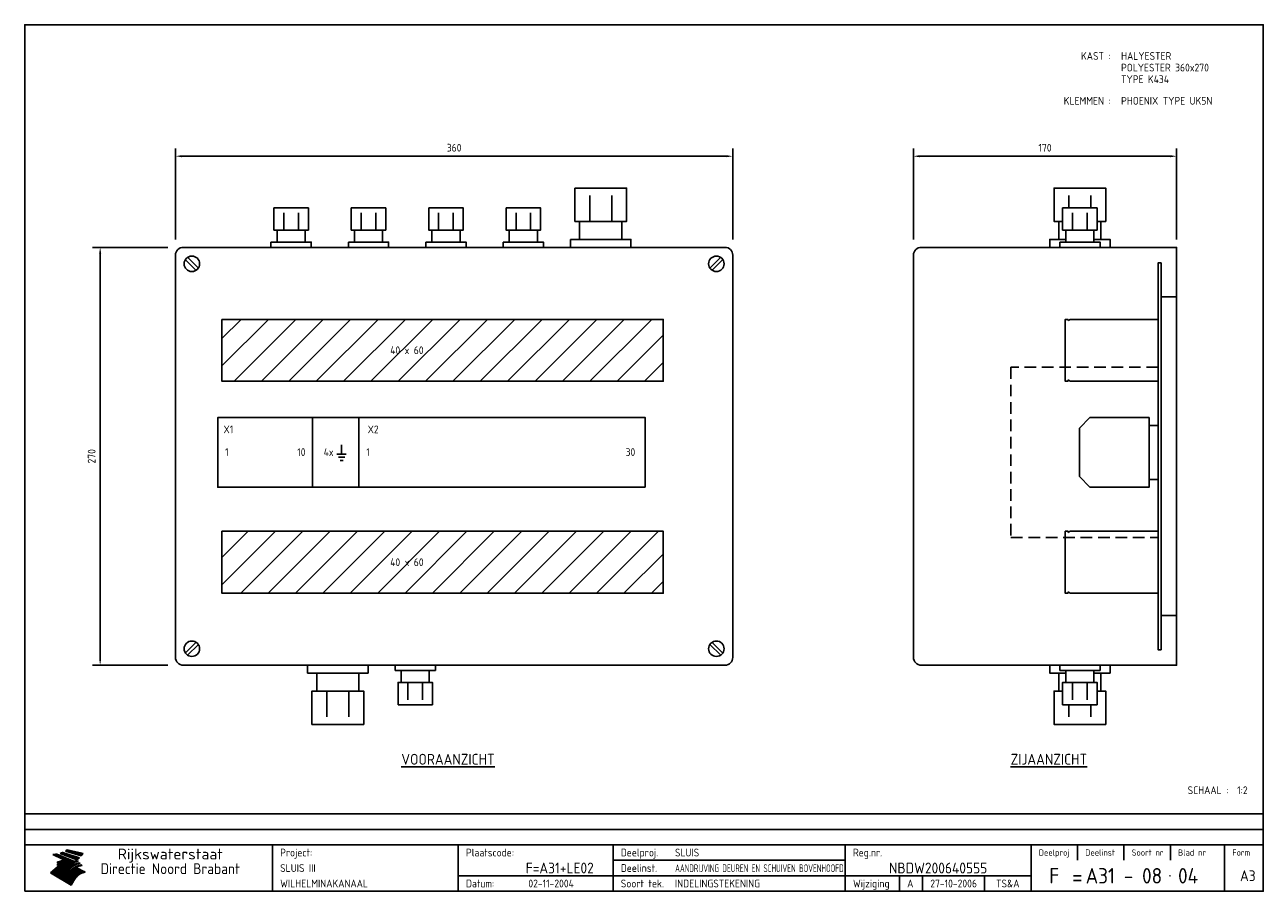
# Model space of a CAD drawing. Extents: x 20 to 820, y 20 to 580.
import ezdxf
from ezdxf.enums import TextEntityAlignment as Align

# ---------------------------------------------------------------- set-up
doc = ezdxf.new("R2010")
doc.units = 0
doc.header["$LTSCALE"] = 30
doc.header["$MEASUREMENT"] = 0
doc.linetypes.add('HIDDEN', pattern=[0.375, 0.25, -0.125])
doc.layers.get('0').update_dxf_attribs({"linetype": 'CONTINUOUS'})
doc.layers.get('Defpoints').update_dxf_attribs({"linetype": 'CONTINUOUS'})
for name, color, linetype in [('0-25', 7, 'CONTINUOUS'), ('0-35', 2, 'CONTINUOUS'), ('0-50', 3, 'CONTINUOUS'), ('B-25', 7, 'CONTINUOUS'), ('B-35', 2, 'CONTINUOUS'), ('H-dim', 7, 'CONTINUOUS'), ('S-25', 7, 'CONTINUOUS')]:
    doc.layers.add(name, color=color, linetype=linetype)
doc.styles.add('ISO', font='iso.shx')
doc.styles.get("Standard").update_dxf_attribs({"font": 'iso.shx'})
doc.dimstyles.get("Standard").update_dxf_attribs({"dimtxt": 0.18, "dimasz": 0.18, "dimexe": 0.18, "dimexo": 0.0625, "dimgap": 0.09, "dimtad": 0, "dimtih": 1, "dimtoh": 1, "dimdec": 4, "dimzin": 0, "dimdsep": 46, "dimtxsty": 'Standard', "dimcen": 0.09, "dimadec": 0, "dimazin": 0, "dimtfac": 1, "dimtdec": 4, "dimtofl": 0, "dimtmove": 0, "dimatfit": 3, "dimfxl": 0, "dimtolj": 1, "dimtzin": 0, "dimarcsym": 0})

# ---------------------------------------------------------------- blocks, each defined once
blk = doc.blocks.new('KADER-A3')
at = {"layer": '0-25'}
for p, q in [((410, 35), (10, 35)), ((410, 30), (10, 30)), ((350, 25), (350, 20)), ((365, 25), (365, 20)), ((380, 25), (380, 20)), ((200, 20), (275, 20)), ((150, 15), (335, 15)), ((292.5, 15), (292.5, 10)), ((300, 15), (300, 10)), ((320, 15), (320, 10))]:
    blk.add_line(p, q, dxfattribs=at)
at = {"layer": '0-25', "color": 7}
for p, q in [((19.1, 21.89), (25.12, 19)), ((19.1, 21.89), (25.12, 19)), ((19.17, 21.86), (20.7, 21.86)), ((19.29, 21.8), (20.83, 21.8)), ((19.4, 21.75), (20.96, 21.75)), ((19.52, 21.69), (21.09, 21.69)), ((19.64, 21.63), (21.22, 21.63)), ((19.74, 21.92), (20.56, 21.92)), ((19.75, 21.58), (21.36, 21.58)), ((19.87, 21.52), (21.49, 21.52)), ((19.99, 21.47), (21.62, 21.47)), ((20.11, 21.41), (21.75, 21.41)), ((20.22, 21.35), (21.88, 21.35)), ((20.25, 21.97), (20.43, 21.97)), ((20.34, 21.3), (22.02, 21.3)), ((20.38, 21.99), (26.02, 19.59)), ((20.38, 21.99), (26.02, 19.59)), ((20.46, 21.24), (22.15, 21.24)), ((20.57, 21.18), (22.28, 21.18)), ((20.69, 21.13), (22.41, 21.13)), ((20.81, 21.07), (22.55, 21.07)), ((20.92, 21.02), (22.68, 21.02)), ((21.04, 20.96), (22.81, 20.96)), ((21.16, 20.9), (22.94, 20.9)), ((21.27, 20.85), (23.07, 20.85)), ((21.39, 20.79), (23.21, 20.79)), ((21.47, 22.25), (26.83, 20.19)), ((21.47, 22.25), (26.83, 20.19)), ((21.49, 22.25), (23.07, 22.25)), ((21.51, 20.73), (23.34, 20.73)), ((21.6, 22.2), (23.25, 22.2)), ((21.63, 20.68), (23.47, 20.68)), ((21.65, 22.31), (22.89, 22.31)), ((21.74, 20.62), (23.6, 20.62)), ((21.75, 22.14), (23.42, 22.14)), ((21.8, 22.37), (22.71, 22.37)), ((21.86, 20.57), (23.73, 20.57)), ((21.9, 22.08), (23.6, 22.08)), ((21.94, 22.42), (22.53, 22.42)), ((21.98, 20.51), (23.87, 20.51)), ((22.04, 22.03), (23.78, 22.03)), ((22.06, 22.48), (22.36, 22.48)), ((22.09, 20.45), (24, 20.45)), ((22.18, 22.53), (27.65, 20.8)), ((22.18, 22.53), (27.65, 20.8)), ((22.19, 21.97), (23.96, 21.97)), ((22.21, 20.4), (24.13, 20.4)), ((22.33, 20.34), (24.26, 20.34)), ((22.34, 21.92), (24.13, 21.92)), ((22.37, 20), (23.08, 20)), ((22.44, 20.28), (24.4, 20.28)), ((22.48, 21.86), (24.31, 21.86)), ((22.49, 20.06), (23.04, 20.06)), ((22.56, 20.23), (24.53, 20.23)), ((22.61, 20.12), (22.93, 20.12)), ((22.63, 21.8), (24.49, 21.8)), ((22.68, 20.17), (24.66, 20.17)), ((22.71, 20.17), (22.82, 20.17)), ((23.11, 20.02), (22.77, 20.2)), ((23.11, 20.02), (22.77, 20.2)), ((22.78, 21.75), (24.67, 21.75)), ((22.79, 20.12), (24.79, 20.12)), ((22.91, 20.06), (24.92, 20.06)), ((22.92, 21.69), (24.85, 21.69)), ((23.03, 20), (25.06, 20)), ((23.07, 21.63), (25.02, 21.63)), ((23.14, 22.99), (28.22, 21.46)), ((23.14, 22.99), (28.22, 21.46)), ((23.15, 22.98), (25.33, 22.98)), ((23.22, 21.58), (25.2, 21.58)), ((23.23, 23.04), (25.09, 23.04)), ((23.32, 23.1), (24.84, 23.1)), ((23.34, 22.93), (25.57, 22.93)), ((23.36, 21.52), (25.38, 21.52)), ((23.4, 23.15), (24.6, 23.15)), ((23.49, 23.21), (24.36, 23.21)), ((23.51, 21.47), (25.56, 21.47)), ((23.52, 22.87), (25.81, 22.87)), ((23.57, 23.27), (24.12, 23.27)), ((23.64, 23.32), (23.87, 23.32)), ((23.66, 21.41), (25.74, 21.41)), ((23.7, 23.36), (28.82, 22.17)), ((23.7, 23.36), (28.82, 22.17)), ((23.71, 22.82), (26.06, 22.82)), ((23.8, 21.35), (25.91, 21.35)), ((23.9, 22.76), (26.3, 22.76)), ((23.95, 21.3), (26.09, 21.3)), ((24.09, 22.7), (26.54, 22.7)), ((24.09, 21.24), (26.27, 21.24)), ((24.24, 21.18), (26.45, 21.18)), ((24.27, 22.65), (26.78, 22.65)), ((24.39, 21.13), (26.62, 21.13)), ((24.46, 22.59), (27.03, 22.59)), ((24.53, 21.07), (26.8, 21.07)), ((24.65, 22.53), (27.27, 22.53)), ((24.68, 21.02), (26.98, 21.02)), ((24.83, 20.96), (27.16, 20.96)), ((24.84, 22.48), (27.51, 22.48)), ((24.97, 20.9), (27.34, 20.9)), ((25.02, 22.42), (27.75, 22.42)), ((25.12, 20.85), (27.51, 20.85)), ((25.21, 22.37), (28, 22.37)), ((25.27, 20.79), (27.63, 20.79)), ((25.4, 22.31), (28.24, 22.31)), ((25.41, 20.73), (27.57, 20.73)), ((25.56, 20.68), (27.51, 20.68)), ((25.58, 22.25), (28.48, 22.25)), ((25.71, 20.62), (27.44, 20.62)), ((25.77, 22.2), (28.72, 22.2)), ((25.85, 20.57), (27.37, 20.57)), ((25.96, 22.14), (28.79, 22.14)), ((26, 20.51), (27.29, 20.51)), ((26.15, 22.08), (28.75, 22.08)), ((26.15, 20.45), (27.22, 20.45)), ((26.29, 20.4), (27.14, 20.4)), ((26.33, 22.03), (28.71, 22.03)), ((26.44, 20.34), (27.06, 20.34)), ((26.52, 21.97), (28.66, 21.97)), ((26.59, 20.28), (26.97, 20.28)), ((26.71, 21.92), (28.62, 21.92)), ((26.73, 20.23), (26.89, 20.23)), ((26.9, 21.86), (28.57, 21.86)), ((27.08, 21.8), (28.52, 21.8)), ((27.27, 21.75), (28.48, 21.75)), ((27.46, 21.69), (28.43, 21.69)), ((27.65, 21.63), (28.38, 21.63)), ((27.83, 21.58), (28.33, 21.58)), ((28.02, 21.52), (28.28, 21.52)), ((28.21, 21.47), (28.22, 21.47)), ((20.58, 17.88), (18.3, 16)), ((20.58, 17.88), (18.3, 16)), ((24.94, 11.97), (18.3, 16)), ((24.94, 11.97), (18.3, 16)), ((18.31, 16.01), (20.96, 16.01)), ((18.38, 16.07), (21.46, 16.07)), ((18.45, 16.12), (21.88, 16.12)), ((18.52, 16.18), (22.15, 16.18)), ((18.59, 16.23), (22.38, 16.23)), ((18.65, 16.29), (22.58, 16.29)), ((18.72, 16.35), (22.75, 16.35)), ((18.79, 16.4), (22.91, 16.4)), ((18.86, 16.46), (20.6, 16.46)), ((18.93, 16.52), (20.6, 16.52)), ((18.99, 16.57), (20.6, 16.57)), ((19.06, 16.63), (20.6, 16.63)), ((19.13, 16.68), (20.6, 16.68)), ((19.2, 16.74), (20.6, 16.74)), ((19.27, 16.8), (20.6, 16.8)), ((19.33, 16.85), (21.07, 16.85)), ((19.4, 16.91), (21.55, 16.91)), ((19.47, 16.97), (21.88, 16.97)), ((19.54, 17.02), (22.13, 17.02)), ((19.61, 17.08), (22.34, 17.08)), ((19.67, 17.13), (20.6, 17.13)), ((19.74, 17.19), (20.6, 17.19)), ((19.81, 17.25), (20.6, 17.25)), ((19.88, 17.3), (20.6, 17.3)), ((19.95, 17.36), (20.6, 17.36)), ((20.01, 17.42), (20.6, 17.42)), ((20.08, 17.47), (20.93, 17.47)), ((20.15, 17.53), (21.26, 17.53)), ((20.22, 17.58), (21.51, 17.58)), ((20.29, 17.64), (21.72, 17.64)), ((20.35, 17.7), (21.9, 17.7)), ((20.42, 17.75), (22.07, 17.75)), ((20.49, 17.81), (22.22, 17.81)), ((20.56, 17.87), (22.36, 17.87)), ((20.6, 19.11), (20.58, 19.51)), ((20.6, 19.11), (20.58, 19.51)), ((20.58, 19.5), (22.09, 19.5)), ((20.58, 19.44), (21.95, 19.44)), ((20.59, 19.38), (21.79, 19.38)), ((20.59, 19.33), (21.62, 19.33)), ((20.59, 19.27), (21.42, 19.27)), ((20.6, 19.22), (21.2, 19.22)), ((20.6, 19.16), (20.93, 19.16)), ((20.6, 19.11), (20.69, 19.12)), ((20.6, 19.11), (20.69, 19.12)), ((20.6, 18.79), (20.77, 18.81)), ((20.6, 18.79), (20.77, 18.81)), ((20.6, 18.29), (20.6, 18.79)), ((20.6, 18.29), (20.6, 18.79)), ((20.6, 18.77), (22.46, 18.77)), ((20.6, 18.71), (22.33, 18.71)), ((20.6, 18.65), (22.19, 18.65)), ((20.6, 18.6), (22.04, 18.6)), ((20.6, 18.54), (21.87, 18.54)), ((20.6, 18.48), (21.68, 18.48)), ((20.6, 18.43), (21.46, 18.43)), ((20.6, 18.37), (21.21, 18.37)), ((20.6, 18.29), (20.88, 18.32)), ((20.6, 18.29), (20.88, 18.32)), ((20.6, 18.32), (20.87, 18.32)), ((20.6, 17.88), (20.86, 17.91)), ((20.6, 17.88), (20.86, 17.91)), ((20.6, 17.43), (20.97, 17.48)), ((20.6, 17.43), (20.97, 17.48)), ((20.6, 17.43), (20.6, 17.09)), ((20.6, 17.43), (20.6, 17.09)), ((20.6, 17.09), (21.26, 17.16)), ((20.6, 17.09), (21.26, 17.16)), ((20.6, 16.8), (21.37, 16.89)), ((20.6, 16.8), (21.37, 16.89)), ((20.6, 16.8), (20.6, 16.45)), ((20.6, 16.8), (20.6, 16.45)), ((20.6, 16.45), (21.56, 16.56)), ((20.6, 16.45), (21.56, 16.56)), ((20.6, 15.97), (21.67, 16.09)), ((20.6, 15.97), (21.67, 16.09)), ((20.7, 16.46), (23.06, 16.46)), ((20.9, 19.55), (22.23, 19.55)), ((20.9, 18.82), (22.59, 18.82)), ((20.98, 17.92), (22.5, 17.92)), ((21.02, 17.13), (22.53, 17.13)), ((21.19, 19.61), (22.35, 19.61)), ((21.2, 16.52), (23.2, 16.52)), ((21.32, 18.88), (22.71, 18.88)), ((21.32, 17.98), (22.62, 17.98)), ((21.42, 19.67), (22.47, 19.67)), ((21.47, 17.19), (22.7, 17.19)), ((21.59, 18.03), (22.74, 18.03)), ((21.61, 18.93), (22.82, 18.93)), ((21.62, 19.72), (22.59, 19.72)), ((21.72, 16.57), (23.32, 16.57)), ((21.77, 17.25), (22.85, 17.25)), ((21.8, 19.78), (22.69, 19.78)), ((21.8, 18.09), (22.85, 18.09)), ((21.84, 18.99), (22.92, 18.99)), ((21.96, 19.83), (22.79, 19.83)), ((21.99, 18.15), (22.95, 18.15)), ((22.01, 17.3), (22.99, 17.3)), ((22.03, 19.05), (23.03, 19.05)), ((22.1, 16.63), (23.44, 16.63)), ((22.11, 19.89), (22.89, 19.89)), ((22.16, 18.2), (23.05, 18.2)), ((22.21, 19.1), (23.12, 19.1)), ((22.21, 17.36), (23.12, 17.36)), ((22.24, 19.95), (22.99, 19.95)), ((22.31, 18.26), (23.15, 18.26)), ((22.36, 19.16), (23.22, 19.16)), ((22.38, 16.68), (23.56, 16.68)), ((22.39, 17.42), (23.24, 17.42)), ((22.45, 18.32), (23.24, 18.32)), ((22.51, 19.22), (23.3, 19.22)), ((22.56, 17.47), (23.36, 17.47)), ((22.59, 18.37), (23.33, 18.37)), ((22.6, 16.74), (23.66, 16.74)), ((22.64, 19.27), (23.39, 19.27)), ((22.71, 18.43), (23.42, 18.43)), ((22.71, 17.53), (23.47, 17.53)), ((22.77, 19.33), (23.47, 19.33)), ((22.79, 16.8), (23.77, 16.8)), ((22.83, 18.48), (23.5, 18.48)), ((22.84, 17.58), (23.57, 17.58)), ((22.89, 19.38), (23.55, 19.38)), ((22.94, 18.54), (23.58, 18.54)), ((22.96, 16.85), (23.86, 16.85)), ((22.97, 17.64), (23.67, 17.64)), ((23, 19.44), (23.63, 19.44)), ((23.04, 18.6), (23.66, 18.6)), ((23.1, 19.5), (23.72, 19.5)), ((23.1, 17.7), (23.77, 17.7)), ((23.12, 16.91), (23.96, 16.91)), ((23.14, 18.65), (23.74, 18.65)), ((23.15, 19.95), (25.19, 19.95)), ((23.21, 19.55), (23.8, 19.55)), ((23.21, 17.75), (23.86, 17.75)), ((23.21, 16.01), (28.9, 16.01)), ((23.24, 18.71), (23.82, 18.71)), ((23.26, 19.89), (25.32, 19.89)), ((23.26, 16.97), (24.05, 16.97)), ((23.3, 19.61), (23.88, 19.61)), ((23.32, 17.81), (23.95, 17.81)), ((23.33, 18.77), (23.91, 18.77)), ((23.37, 16.07), (29.08, 16.07)), ((23.38, 19.83), (25.45, 19.83)), ((23.39, 19.67), (23.81, 19.67)), ((23.39, 17.02), (24.14, 17.02)), ((23.42, 18.82), (23.99, 18.82)), ((23.42, 17.87), (24.03, 17.87)), ((23.45, 19.7), (23.58, 19.79)), ((23.45, 19.7), (23.58, 19.79)), ((23.48, 19.72), (23.7, 19.72)), ((23.5, 19.78), (25.58, 19.78)), ((23.51, 18.88), (24.07, 18.88)), ((23.51, 16.12), (29.27, 16.12)), ((23.52, 17.92), (24.11, 17.92)), ((23.52, 17.08), (24.22, 17.08)), ((23.54, 18.9), (24.3, 19.42)), ((23.54, 18.9), (24.3, 19.42)), ((23.56, 19.78), (23.59, 19.78)), ((23.56, 19.39), (23.9, 19.62)), ((23.56, 19.39), (23.9, 19.62)), ((23.58, 19.79), (23.9, 19.62)), ((23.58, 19.79), (23.9, 19.62)), ((23.59, 18.93), (24.15, 18.93)), ((23.61, 19.72), (25.72, 19.72)), ((23.62, 17.98), (24.2, 17.98)), ((23.63, 17.13), (24.3, 17.13)), ((23.65, 18.59), (24.62, 19.25)), ((23.65, 18.59), (24.62, 19.25)), ((29.41, 16.17), (23.65, 16.17)), ((23.67, 18.99), (24.23, 18.99)), ((23.71, 18.03), (24.28, 18.03)), ((23.73, 19.67), (25.85, 19.67)), ((23.75, 19.05), (24.32, 19.05)), ((23.75, 17.19), (24.38, 17.19)), ((23.77, 16.23), (29.47, 16.23)), ((23.79, 18.09), (24.36, 18.09)), ((23.83, 19.1), (24.4, 19.1)), ((23.85, 19.61), (25.98, 19.61)), ((23.85, 17.25), (24.46, 17.25)), ((23.88, 18.15), (24.44, 18.15)), ((23.89, 16.29), (29.36, 16.29)), ((23.92, 19.16), (24.48, 19.16)), ((23.94, 18.19), (25.23, 19.07)), ((23.94, 18.19), (25.23, 19.07)), ((23.95, 17.3), (24.55, 17.3)), ((23.96, 19.55), (25.96, 19.55)), ((23.96, 18.2), (24.53, 18.2)), ((24, 19.22), (24.56, 19.22)), ((24, 16.35), (29.24, 16.35)), ((24.04, 18.26), (24.61, 18.26)), ((24.05, 17.36), (24.63, 17.36)), ((24.06, 17.88), (25.34, 18.76)), ((24.06, 17.88), (25.34, 18.76)), ((24.08, 19.5), (25.88, 19.5)), ((24.08, 19.27), (24.58, 19.27)), ((24.11, 16.4), (29.13, 16.4)), ((24.13, 18.32), (24.69, 18.32)), ((24.14, 17.42), (24.71, 17.42)), ((24.16, 19.33), (24.47, 19.33)), ((24.2, 19.44), (25.79, 19.44)), ((24.21, 18.37), (24.77, 18.37)), ((24.21, 16.46), (29.02, 16.46)), ((24.23, 17.47), (24.79, 17.47)), ((24.24, 17.48), (25.52, 18.36)), ((24.24, 17.48), (25.52, 18.36)), ((24.25, 19.38), (24.36, 19.38)), ((24.29, 18.43), (24.85, 18.43)), ((24.3, 19.42), (24.62, 19.25)), ((24.3, 19.42), (24.62, 19.25)), ((24.31, 19.38), (25.71, 19.38)), ((24.31, 17.53), (24.87, 17.53)), ((24.31, 16.52), (28.91, 16.52)), ((24.35, 17.17), (25.64, 18.05)), ((24.35, 17.17), (25.64, 18.05)), ((24.37, 18.48), (24.94, 18.48)), ((24.39, 17.58), (24.96, 17.58)), ((24.4, 16.57), (28.79, 16.57)), ((24.43, 19.33), (25.62, 19.33)), ((24.45, 18.54), (25.02, 18.54)), ((24.47, 17.64), (25.04, 17.64)), ((24.49, 16.63), (28.68, 16.63)), ((24.54, 18.6), (25.1, 18.6)), ((24.55, 19.27), (25.54, 19.27)), ((24.56, 17.7), (25.12, 17.7)), ((24.57, 16.68), (28.57, 16.68)), ((24.62, 18.65), (25.18, 18.65)), ((24.63, 16.72), (25.91, 17.6)), ((24.63, 16.72), (25.91, 17.6)), ((24.64, 17.75), (25.2, 17.75)), ((24.66, 16.74), (28.45, 16.74)), ((24.67, 19.22), (25.45, 19.22)), ((24.7, 18.71), (25.27, 18.71)), ((24.72, 17.81), (25.29, 17.81)), ((24.74, 16.8), (28.34, 16.8)), ((24.78, 19.16), (25.37, 19.16)), ((24.78, 18.77), (25.34, 18.77)), ((24.8, 17.87), (25.37, 17.87)), ((24.82, 16.85), (28.23, 16.85)), ((24.87, 18.82), (25.4, 18.82)), ((24.89, 17.92), (25.45, 17.92)), ((24.9, 19.1), (25.28, 19.1)), ((24.9, 16.91), (28.11, 16.91)), ((24.95, 18.88), (25.45, 18.88)), ((24.97, 17.98), (25.53, 17.98)), ((24.99, 16.97), (28, 16.97)), ((25.02, 19.05), (25.2, 19.05)), ((25.03, 18.93), (25.51, 18.93)), ((25.05, 18.03), (25.61, 18.03)), ((25.07, 17.02), (27.89, 17.02)), ((25.11, 18.99), (25.57, 18.99)), ((26.02, 19.59), (25.12, 19)), ((26.02, 19.59), (25.12, 19)), ((25.13, 18.09), (25.68, 18.09)), ((25.15, 17.08), (27.77, 17.08)), ((25.19, 19.05), (25.63, 19.05)), ((25.21, 18.15), (25.75, 18.15)), ((25.23, 17.13), (27.66, 17.13)), ((25.26, 19.1), (25.7, 19.1)), ((25.3, 18.2), (25.82, 18.2)), ((25.31, 17.19), (27.55, 17.19)), ((25.33, 19.16), (25.77, 19.16)), ((25.38, 18.26), (25.89, 18.26)), ((25.39, 19.22), (25.85, 19.22)), ((25.4, 17.25), (27.43, 17.25)), ((25.46, 18.32), (25.97, 18.32)), ((25.47, 19.27), (25.93, 19.27)), ((25.48, 17.3), (27.32, 17.3)), ((25.54, 19.33), (26.03, 19.33)), ((25.54, 18.37), (26.06, 18.37)), ((25.56, 17.36), (27.21, 17.36)), ((25.62, 18.43), (26.14, 18.43)), ((25.63, 19.38), (26.13, 19.38)), ((25.64, 17.42), (27.1, 17.42)), ((25.7, 18.48), (26.24, 18.48)), ((25.72, 19.44), (26.24, 19.44)), ((25.73, 17.47), (26.98, 17.47)), ((25.79, 18.54), (26.34, 18.54)), ((25.81, 17.53), (26.87, 17.53)), ((25.82, 19.5), (26.36, 19.5)), ((25.89, 18.6), (26.46, 18.6)), ((25.89, 17.58), (26.76, 17.58)), ((25.93, 19.55), (26.53, 19.55)), ((25.96, 17.64), (26.64, 17.64)), ((25.99, 18.65), (26.58, 18.65)), ((26.04, 17.7), (26.59, 17.7)), ((26.06, 19.61), (26.85, 19.61)), ((26.1, 18.71), (26.72, 18.71)), ((26.12, 17.75), (26.67, 17.75)), ((26.2, 17.81), (26.76, 17.81)), ((26.21, 19.67), (27.23, 19.67)), ((26.23, 18.77), (26.89, 18.77)), ((26.29, 17.87), (26.86, 17.87)), ((26.37, 18.82), (27.09, 18.82)), ((26.39, 17.92), (26.97, 17.92)), ((26.44, 19.72), (27.18, 19.72)), ((26.49, 17.98), (27.09, 17.98)), ((26.53, 18.88), (27.34, 18.88)), ((26.56, 17.68), (29.54, 16.2)), ((26.56, 17.68), (29.54, 16.2)), ((26.6, 18.03), (27.22, 18.03)), ((26.72, 18.09), (27.38, 18.09)), ((26.73, 18.93), (27.66, 18.93)), ((26.85, 18.15), (27.56, 18.15)), ((26.99, 18.99), (27.9, 18.99)), ((27, 18.2), (27.8, 18.2)), ((27.13, 19.78), (27.25, 19.64)), ((27.13, 19.78), (27.25, 19.64)), ((27.18, 18.26), (28.13, 18.26)), ((27.26, 19.05), (27.84, 19.05)), ((27.39, 18.32), (28.47, 18.32)), ((27.7, 18.37), (28.49, 18.37)), ((27.78, 19.1), (27.93, 18.96)), ((27.78, 19.1), (27.93, 18.96)), ((28, 18.43), (28.44, 18.43)), ((28.29, 15.83), (29.54, 16.2)), ((28.29, 15.83), (29.54, 16.2)), ((28.39, 18.48), (28.54, 18.32)), ((28.39, 18.48), (28.54, 18.32)), ((29.54, 16.2), (29.45, 16.17)), ((29.54, 16.2), (29.45, 16.17)), ((29.46, 16.18), (29.47, 16.18)), ((18.38, 15.95), (20.6, 15.95)), ((18.47, 15.9), (20.6, 15.9)), ((18.57, 15.84), (20.6, 15.84)), ((18.66, 15.78), (20.6, 15.78)), ((18.75, 15.73), (20.6, 15.73)), ((18.85, 15.67), (20.6, 15.67)), ((18.94, 15.62), (20.6, 15.62)), ((19.03, 15.56), (27.83, 15.56)), ((19.12, 15.5), (27.75, 15.5)), ((19.22, 15.45), (27.66, 15.45)), ((19.31, 15.39), (27.58, 15.39)), ((19.4, 15.33), (27.5, 15.33)), ((19.49, 15.28), (27.43, 15.28)), ((19.59, 15.22), (27.36, 15.22)), ((19.68, 15.17), (27.29, 15.17)), ((19.77, 15.11), (27.22, 15.11)), ((19.86, 15.05), (27.15, 15.05)), ((19.96, 15), (27.09, 15)), ((20.05, 14.94), (27.02, 14.94)), ((20.14, 14.88), (26.96, 14.88)), ((20.24, 14.83), (26.9, 14.83)), ((20.33, 14.77), (26.84, 14.77)), ((20.42, 14.72), (26.79, 14.72)), ((20.51, 14.66), (26.73, 14.66)), ((20.6, 15.97), (20.6, 15.58)), ((20.6, 15.97), (20.6, 15.58)), ((20.6, 15.58), (21.95, 15.73)), ((20.6, 15.58), (21.95, 15.73)), ((20.61, 14.6), (26.68, 14.6)), ((20.7, 14.55), (26.62, 14.55)), ((20.79, 14.49), (26.57, 14.49)), ((20.88, 14.43), (26.52, 14.43)), ((20.94, 15.62), (27.92, 15.62)), ((20.98, 14.38), (26.47, 14.38)), ((21.07, 14.32), (26.42, 14.32)), ((21.16, 14.27), (26.38, 14.27)), ((21.25, 14.21), (26.33, 14.21)), ((21.35, 14.15), (26.29, 14.15)), ((21.44, 14.1), (26.24, 14.1)), ((21.45, 15.67), (28.01, 15.67)), ((21.53, 14.04), (26.2, 14.04)), ((21.63, 13.98), (26.16, 13.98)), ((21.72, 13.93), (26.12, 13.93)), ((21.81, 13.87), (26.08, 13.87)), ((21.9, 13.82), (26.04, 13.82)), ((21.96, 15.73), (28.11, 15.73)), ((22, 13.76), (26, 13.76)), ((22.09, 13.7), (25.96, 13.7)), ((22.18, 13.65), (25.93, 13.65)), ((22.27, 13.59), (25.89, 13.59)), ((22.34, 15.78), (28.21, 15.78)), ((22.37, 13.53), (25.86, 13.53)), ((22.46, 13.48), (25.82, 13.48)), ((22.55, 13.42), (25.79, 13.42)), ((22.62, 15.84), (28.33, 15.84)), ((22.65, 13.37), (25.76, 13.37)), ((22.74, 13.31), (25.73, 13.31)), ((22.83, 13.25), (25.69, 13.25)), ((22.84, 15.9), (28.52, 15.9)), ((22.92, 13.2), (25.66, 13.2)), ((23.02, 13.14), (25.63, 13.14)), ((23.04, 15.95), (28.71, 15.95)), ((23.11, 13.08), (25.59, 13.08)), ((23.2, 13.03), (25.56, 13.03)), ((23.29, 12.97), (25.53, 12.97)), ((23.39, 12.92), (25.5, 12.92)), ((23.48, 12.86), (25.46, 12.86)), ((23.57, 12.8), (25.43, 12.8)), ((23.66, 12.75), (25.4, 12.75)), ((23.76, 12.69), (25.36, 12.69)), ((23.85, 12.63), (25.33, 12.63)), ((23.94, 12.58), (25.3, 12.58)), ((24.04, 12.52), (25.26, 12.52)), ((24.13, 12.47), (25.23, 12.47)), ((24.22, 12.41), (25.2, 12.41)), ((24.31, 12.35), (25.17, 12.35)), ((24.41, 12.3), (25.13, 12.3)), ((24.5, 12.24), (25.1, 12.24)), ((24.59, 12.18), (25.07, 12.18)), ((24.68, 12.13), (25.03, 12.13)), ((24.78, 12.07), (25, 12.07)), ((24.87, 12.02), (24.97, 12.02)), ((24.94, 11.97), (25.81, 13.45)), ((24.94, 11.97), (25.81, 13.45))]:
    blk.add_line(p, q, dxfattribs=at)
for centre, radius, start, end in [((19.15, 29.7), 7.8, 269.6055, 279.0886), ((19.15, 29.7), 7.8, 269.6055, 279.0886), ((19.93, 25.38), 5.91, 276.3402, 298.7463), ((19.93, 25.38), 5.91, 276.3402, 298.7463), ((19.84, 25.09), 6.03, 278.129, 302.868), ((19.84, 25.09), 6.03, 278.129, 302.868), ((19.84, 27.26), 5.27, 288.0217, 296.3084), ((19.84, 27.26), 5.27, 288.0217, 296.3084), ((20.49, 27.56), 5.28, 300.0654, 307.393), ((20.49, 27.56), 5.28, 300.0654, 307.393), ((24.11, 24.7), 5.26, 301.1147, 312.2814), ((24.11, 24.7), 5.26, 301.1147, 312.2814), ((21.95, 27.32), 8.59, 316.9248, 323.1399), ((21.95, 27.32), 8.59, 316.9248, 323.1399), ((20.21, 23.78), 5.91, 273.6149, 304.3803), ((20.21, 23.78), 5.91, 273.6149, 304.3803), ((20.35, 24.56), 5.76, 274.164, 302.5474), ((20.35, 24.56), 5.76, 274.164, 302.5474), ((20.05, 24.28), 6.02, 277.9472, 305.7139), ((20.05, 24.28), 6.02, 277.9472, 305.7139), ((20.04, 23.49), 6.09, 278.8115, 306.4242), ((20.04, 23.49), 6.09, 278.8115, 306.4242), ((20.53, 23.07), 5.96, 277.0519, 304.973), ((20.53, 23.07), 5.96, 277.0519, 304.973), ((20.72, 22.76), 5.91, 276.3402, 304.3803), ((20.72, 22.76), 5.91, 276.3402, 304.3803), ((21.06, 22.34), 5.81, 274.9043, 303.1745), ((21.06, 22.34), 5.81, 274.9043, 303.1745), ((20.82, 22.06), 6.04, 278.1111, 305.8489), ((20.82, 22.06), 6.04, 278.1111, 305.8489), ((21.3, 21.6), 5.91, 276.3402, 304.3803), ((21.3, 21.6), 5.91, 276.3402, 304.3803), ((27.05, 17.17), 2.63, 107.4286, 133.7799), ((27.05, 17.17), 2.63, 107.4286, 133.7799), ((27.45, 16.91), 2.81, 110.4143, 138.7411), ((27.45, 16.91), 2.81, 110.4143, 138.7411), ((27.57, 15.64), 3.4, 98.1566, 126.9045), ((27.57, 15.64), 3.4, 98.1566, 126.9045), ((27.91, 15.54), 3.39, 100.5835, 132.088), ((27.91, 15.54), 3.39, 100.5835, 132.088), ((28.21, 14.74), 3.67, 95.7581, 128.7216), ((28.21, 14.74), 3.67, 95.7581, 128.7216), ((27.01, 16.84), 2.93, 87.7348, 104.8316), ((27.01, 16.84), 2.93, 87.7348, 104.8316), ((27.37, 15.71), 3.93, 91.7838, 103.2817), ((27.37, 15.71), 3.93, 91.7838, 103.2817), ((28.4, 15.05), 3.21, 96.3886, 125.0052), ((28.4, 15.05), 3.21, 96.3886, 125.0052), ((27.82, 16.31), 2.8, 90.634, 105.1984), ((27.82, 16.31), 2.8, 90.634, 105.1984), ((28.19, 15.04), 3.93, 93.8342, 103.2817), ((28.19, 15.04), 3.93, 93.8342, 103.2817), ((28.58, 15.69), 2.8, 93.8141, 105.1984), ((28.58, 15.69), 2.8, 93.8141, 105.1984), ((28.95, 14.41), 3.93, 96.0135, 103.2817), ((28.95, 14.41), 3.93, 96.0135, 103.2817), ((31.24, 10.26), 6.3, 117.9568, 149.6251), ((31.24, 10.26), 6.3, 117.9568, 149.6251)]:
    blk.add_arc(centre, radius, start, end, dxfattribs=at)
at = {"layer": '0-35'}
for p, q in [((90, 25), (90, 10)), ((150, 25), (150, 10)), ((200, 25), (200, 10)), ((275, 25), (275, 10)), ((335, 25), (335, 10)), ((397.5, 25), (397.5, 10))]:
    blk.add_line(p, q, dxfattribs=at)
at = {"layer": '0-50'}
for p, q in [((10, 25), (410, 25)), ((348.75, 15), (351.25, 15)), ((348.75, 13.5), (351.25, 13.5))]:
    blk.add_line(p, q, dxfattribs=at)
blk.add_lwpolyline([(10, 10), (410, 10), (410, 290), (10, 290)], close=True, dxfattribs=at)
at = {"layer": '0-50', "const_width": 0.25}
blk.add_lwpolyline([(379.75, 15, 1), (380, 15, 1)], format="xyb", close=True, dxfattribs=at)
at = {"layer": '0-25', "style": 'ISO'}
for s, height, p in [('Project:', 2.5, (92.5, 22.5)), ('Plaatscode:', 2.5, (152.5, 22.5)), ('Deelproj.', 2.5, (202.5, 22.5)), ('Reg.nr.', 2.5, (277.5, 22.5)), ('Deelproj', 2, (337.5, 22.5)), ('Deelinst', 2, (352.5, 22.5)), ('Soort nr', 2, (367.5, 22.5)), ('Blad nr', 2, (382.5, 22.5)), ('Form', 2, (400, 22.5)), ('Deelinst.', 2.5, (202.5, 17.5)), ('Datum:', 2.5, (152.5, 12.5)), ('Soort tek.', 2.5, (202.5, 12.5)), ('Wijziging', 2.5, (277.5, 12.5))]:
    blk.add_text(s, height=height, dxfattribs=at).set_placement(p, align=Align.MIDDLE_LEFT)
for tag, p in [('N', (220, 22.5)), ('B', (92.5, 17.5)), ('P', (220, 17.5)), ('C', (92.5, 12.5)), ('U', (220, 12.5)), ('REV', (295, 12.5))]:
    blk.add_attdef(tag, text='', height=2.5, dxfattribs=at).set_placement(p, align=Align.MIDDLE_LEFT)
for tag, p in [('W', (180, 12.5)), ('Z', (310, 12.5)), ('Y', (327.5, 12.5))]:
    blk.add_attdef(tag, text='', height=2.5, dxfattribs=at).set_placement(p, align=Align.MIDDLE)
at = {"layer": '0-35', "style": 'ISO', "width": 1.00614}
blk.add_text('Rijkswaterstaat', height=3.5, dxfattribs=at).set_placement((40, 20.28), (74, 20.28), align=Align.FIT)
at = {"layer": '0-35', "color": 2, "style": 'ISO', "width": 0.948867}
blk.add_text('Directie Noord Brabant', height=3.5, dxfattribs=at).set_placement((34.5, 15.53), (79.5, 15.53), align=Align.FIT)
at = {"layer": '0-35', "style": 'ISO'}
for tag, p in [('X', (178.5, 17.5)), ('FORM', (402.5, 15))]:
    blk.add_attdef(tag, text='', height=3.5, dxfattribs=at).set_placement(p, align=Align.MIDDLE_LEFT)
blk.add_attdef('RNR', text='', height=3.5, dxfattribs=at).set_placement((305, 17.5), align=Align.MIDDLE)
at = {"layer": '0-50', "style": 'ISO'}
for tag, p in [('M', (342.5, 15)), ('O', (365, 15))]:
    blk.add_attdef(tag, text='', height=5, dxfattribs=at).set_placement(p, align=Align.MIDDLE)
blk.add_attdef('Q', text='', height=5, dxfattribs=at).set_placement((382.5, 15), align=Align.MIDDLE_LEFT)
blk = doc.blocks.new('*D1')
at = {"layer": 'Defpoints', "color": 0}
for p in [(117.35, 495.04), (117.35, 436.11), (477.35, 436.11)]:
    blk.add_point(p, dxfattribs=at)
at = {"layer": 'H-dim'}
for p, q in [((117.35, 441.11), (117.35, 500.04)), ((477.35, 441.11), (477.35, 500.04)), ((473.35, 495.04), (121.35, 495.04))]:
    blk.add_line(p, q, dxfattribs=at)
for points in [[(121.35, 495.7), (121.35, 494.37), (117.35, 495.04)], [(473.35, 495.7), (473.35, 494.37), (477.35, 495.04)]]:
    blk.add_solid(points, dxfattribs=at)
at = {"layer": 'H-dim', "insert": (297.35, 500.54), "char_height": 5, "attachment_point": 5, "style": 'ISO'}
blk.add_mtext('\\A1;360', dxfattribs=at)
blk = doc.blocks.new('*D2')
at = {"layer": 'Defpoints', "color": 0}
for p in [(68.7, 436.11), (117.35, 436.11), (117.35, 166.11)]:
    blk.add_point(p, dxfattribs=at)
at = {"layer": 'H-dim'}
for p, q in [((112.35, 436.11), (63.7, 436.11)), ((68.7, 170.11), (68.7, 432.11)), ((112.35, 166.11), (63.7, 166.11))]:
    blk.add_line(p, q, dxfattribs=at)
for points in [[(68.04, 432.11), (69.37, 432.11), (68.7, 436.11)], [(68.04, 170.11), (69.37, 170.11), (68.7, 166.11)]]:
    blk.add_solid(points, dxfattribs=at)
at = {"layer": 'H-dim', "insert": (63.2, 301.11), "char_height": 5, "attachment_point": 5, "rotation": 90, "style": 'ISO'}
blk.add_mtext('\\A1;270', dxfattribs=at)
blk = doc.blocks.new('*D3')
at = {"layer": 'Defpoints', "color": 0}
for p in [(764.06, 495.04), (594.06, 436.11), (764.06, 436.11)]:
    blk.add_point(p, dxfattribs=at)
at = {"layer": 'H-dim'}
for p, q in [((594.06, 441.11), (594.06, 500.04)), ((764.06, 441.11), (764.06, 500.04)), ((598.06, 495.04), (760.06, 495.04))]:
    blk.add_line(p, q, dxfattribs=at)
for points in [[(598.06, 495.7), (598.06, 494.37), (594.06, 495.04)], [(760.06, 495.7), (760.06, 494.37), (764.06, 495.04)]]:
    blk.add_solid(points, dxfattribs=at)
at = {"layer": 'H-dim', "insert": (679.06, 500.54), "char_height": 5, "attachment_point": 5, "style": 'ISO'}
blk.add_mtext('\\A1;170', dxfattribs=at)

msp = doc.modelspace()

# ---------------------------------------------------------------- hatches: boundary and pattern name
at = {"layer": '0-25'}
h = msp.add_hatch(dxfattribs=at)
h.set_pattern_fill('ANSI31', color=256, scale=100, style=0)
h.paths.add_polyline_path([(432.39, 389.61), (147.35, 389.61), (147.35, 349.61), (432.39, 349.61)])
h.paths.add_polyline_path([(432.39, 252.61), (147.35, 252.61), (147.35, 212.61), (432.39, 212.61)])
h.paths.add_polyline_path([(254.16, 365.89), (279.52, 365.89), (279.52, 373.39), (254.16, 373.39)], flags=24)
h.paths.add_polyline_path([(254.16, 228.89), (279.52, 228.89), (279.52, 236.39), (254.16, 236.39)], flags=24)

# ---------------------------------------------------------------- linework, layer by layer
for p, q in [((384.96, 452.88), (384.96, 469.6)), ((399.15, 452.88), (399.15, 469.6)), ((694.47, 461.67), (694.47, 469.6)), ((708.66, 461.67), (708.66, 469.6)), ((187.32, 447.29), (187.32, 458.44)), ((196.78, 447.29), (196.78, 458.44)), ((237.32, 447.29), (237.32, 458.44)), ((246.78, 447.29), (246.78, 458.44)), ((287.32, 447.29), (287.32, 458.44)), ((296.78, 447.29), (296.78, 458.44)), ((337.32, 447.29), (337.32, 458.44)), ((346.78, 447.29), (346.78, 458.44)), ((696.83, 447.29), (696.83, 458.44)), ((706.29, 447.29), (706.29, 458.44)), ((123.71, 428.33), (130.78, 421.26)), ((125.13, 429.75), (132.2, 422.68)), ((469.57, 429.75), (462.5, 422.68)), ((470.98, 428.33), (463.91, 421.26)), ((754.06, 404.1), (764.06, 404.1)), ((695.22, 389.61), (693.89, 388.79)), ((693.89, 388.79), (693.89, 389.27)), ((694.06, 389.61), (694.06, 389.21)), ((695.22, 349.61), (693.89, 350.44)), ((693.89, 350.44), (693.89, 349.96)), ((694.06, 349.61), (694.06, 350.11)), ((701.23, 319.26), (708.08, 326.11)), ((752.06, 321.11), (746.23, 321.11)), ((701.23, 287.97), (708.08, 281.11)), ((752.06, 286.11), (746.23, 286.11)), ((695.22, 252.61), (693.89, 251.78)), ((693.89, 251.78), (693.89, 252.27)), ((694.06, 252.61), (694.06, 252.11)), ((695.22, 212.61), (693.89, 213.44)), ((693.89, 213.44), (693.89, 212.95)), ((694.06, 212.61), (694.06, 213.02)), ((754.06, 198.12), (764.06, 198.12)), ((123.71, 173.89), (130.78, 180.96)), ((125.13, 172.48), (132.2, 179.55)), ((469.57, 172.48), (462.5, 179.55)), ((470.98, 173.89), (463.91, 180.96)), ((267.51, 154.93), (267.51, 143.79)), ((276.97, 154.93), (276.97, 143.79)), ((696.83, 154.93), (696.83, 143.79)), ((706.29, 154.93), (706.29, 143.79)), ((215.14, 149.35), (215.14, 132.62)), ((229.33, 149.35), (229.33, 132.62)), ((694.47, 140.55), (694.47, 132.62)), ((708.66, 140.55), (708.66, 132.62))]:
    msp.add_line(p, q, dxfattribs=at)
for points in [[(375.35, 474.45), (408.76, 474.45), (408.76, 452.88), (375.35, 452.88)], [(180.92, 461.67), (203.19, 461.67), (203.19, 447.29), (180.92, 447.29)], [(230.92, 461.67), (253.19, 461.67), (253.19, 447.29), (230.92, 447.29)], [(280.92, 461.67), (303.19, 461.67), (303.19, 447.29), (280.92, 447.29)], [(330.92, 461.67), (353.19, 461.67), (353.19, 447.29), (330.92, 447.29)], [(690.43, 461.67), (712.7, 461.67), (712.7, 447.29), (690.43, 447.29)], [(372.54, 441.23), (411.57, 441.23), (411.57, 436.11), (372.54, 436.11)], [(179.04, 439.52), (205.06, 439.52), (205.06, 436.11), (179.04, 436.11)], [(229.04, 439.52), (255.06, 439.52), (255.06, 436.11), (229.04, 436.11)], [(279.04, 439.52), (305.06, 439.52), (305.06, 436.11), (279.04, 436.11)], [(329.04, 439.52), (355.06, 439.52), (355.06, 436.11), (329.04, 436.11)], [(688.55, 439.52), (714.57, 439.52), (714.57, 436.11), (688.55, 436.11)], [(754.06, 176.11), (754.06, 426.11), (752.06, 426.11), (752.06, 176.11)], [(147.35, 389.61), (432.39, 389.61), (432.39, 349.61), (147.35, 349.61)], [(205.76, 281.11), (205.76, 326.11), (144.66, 326.11), (144.66, 281.11)], [(205.76, 281.11), (235.76, 281.11), (235.76, 326.11), (205.76, 326.11)], [(420.76, 281.11), (420.76, 326.11), (235.76, 326.11), (235.76, 281.11)], [(147.35, 252.61), (432.39, 252.61), (432.39, 212.61), (147.35, 212.61)], [(202.72, 160.99), (241.75, 160.99), (241.75, 166.11), (202.72, 166.11)], [(259.23, 162.7), (285.24, 162.7), (285.24, 166.11), (259.23, 166.11)], [(688.55, 162.7), (714.57, 162.7), (714.57, 166.11), (688.55, 166.11)], [(261.1, 140.55), (283.37, 140.55), (283.37, 154.93), (261.1, 154.93)], [(690.43, 140.55), (712.7, 140.55), (712.7, 154.93), (690.43, 154.93)], [(205.53, 127.77), (238.94, 127.77), (238.94, 149.35), (205.53, 149.35)]]:
    msp.add_lwpolyline(points, close=True, dxfattribs=at)
for points in [[(690.43, 452.88), (684.86, 452.88), (684.86, 474.45), (718.27, 474.45), (718.27, 452.88), (712.7, 452.88)], [(405.69, 452.88), (405.69, 441.23), (378.41, 441.23), (378.41, 452.88)], [(692.47, 441.23), (687.92, 441.23), (687.92, 452.88)], [(715.2, 452.88), (715.2, 441.23), (710.66, 441.23)], [(201.15, 447.29), (201.15, 439.52), (182.96, 439.52), (182.96, 447.29)], [(251.15, 447.29), (251.15, 439.52), (232.96, 439.52), (232.96, 447.29)], [(301.15, 447.29), (301.15, 439.52), (282.96, 439.52), (282.96, 447.29)], [(351.15, 447.29), (351.15, 439.52), (332.96, 439.52), (332.96, 447.29)], [(710.66, 441.23), (721.08, 441.23), (721.08, 436.11), (682.05, 436.11), (682.05, 441.23), (692.47, 441.23)], [(710.66, 447.29), (710.66, 439.52), (692.47, 439.52), (692.47, 447.29)], [(694.06, 389.61), (692.06, 389.61), (692.06, 349.61), (694.06, 349.61)], [(695.22, 349.61), (752.06, 349.61), (752.06, 389.61), (695.22, 389.61)], [(708.08, 281.11), (746.23, 281.11), (746.23, 326.11), (708.08, 326.11)], [(701.23, 319.26), (701.23, 287.97)], [(694.06, 212.61), (692.06, 212.61), (692.06, 252.61), (694.06, 252.61)], [(695.22, 252.61), (752.06, 252.61), (752.06, 212.61), (695.22, 212.61)], [(235.88, 149.35), (235.88, 160.99), (208.59, 160.99), (208.59, 149.35)], [(281.33, 154.93), (281.33, 162.7), (263.14, 162.7), (263.14, 154.93)], [(710.66, 160.99), (721.08, 160.99), (721.08, 166.11), (682.05, 166.11), (682.05, 160.99), (692.47, 160.99)], [(692.47, 160.99), (687.92, 160.99), (687.92, 149.35)], [(710.66, 154.93), (710.66, 162.7), (692.47, 162.7), (692.47, 154.93)], [(715.2, 149.35), (715.2, 160.99), (710.66, 160.99)], [(690.43, 149.35), (684.86, 149.35), (684.86, 127.77), (718.27, 127.77), (718.27, 149.35), (712.7, 149.35)]]:
    msp.add_lwpolyline(points, dxfattribs=at)
at = {"layer": '0-25', "linetype": 'HIDDEN'}
msp.add_lwpolyline([(657.06, 248.61), (752.06, 248.61), (752.06, 358.61), (657.06, 358.61)], close=True, dxfattribs=at)
at = {"layer": '0-25'}
for centre in [(127.95, 425.51), (466.74, 425.51), (127.95, 176.72), (466.74, 176.72)]:
    msp.add_circle(centre, 5, dxfattribs=at)
at = {"layer": '0-35'}
for points in [[(122.35, 166.11), (472.35, 166.11, 0.414214), (477.35, 171.11), (477.35, 431.11, 0.414214), (472.35, 436.11), (122.35, 436.11, 0.414214), (117.35, 431.11), (117.35, 171.11, 0.414214)], [(599.06, 166.11), (764.06, 166.11), (764.06, 436.11), (599.06, 436.11, 0.414214), (594.06, 431.11), (594.06, 171.11, 0.414214)]]:
    msp.add_lwpolyline(points, format="xyb", close=True, dxfattribs=at)
at = {"layer": 'S-25'}
for p, q in [((224.65, 308.46), (224.65, 302.46)), ((227.65, 302.46), (221.65, 302.46)), ((226.65, 300.46), (222.65, 300.46)), ((225.65, 298.46), (223.65, 298.46))]:
    msp.add_line(p, q, dxfattribs=at)

# ---------------------------------------------------------------- block references
ref = msp.add_blockref('KADER-A3', (0, 0), dxfattribs=dict(xscale=2, yscale=2, zscale=2))
ref.add_attrib('B', 'SLUIS III', dxfattribs={"layer": '0-25', "height": 5, "style": 'ISO'}).set_placement((185, 35), align=Align.MIDDLE_LEFT)
ref.add_attrib('C', 'WILHELMINAKANAAL', dxfattribs={"layer": '0-25', "height": 5, "style": 'ISO'}).set_placement((185, 25), align=Align.MIDDLE_LEFT)
ref.add_attrib('N', 'SLUIS', dxfattribs={"layer": '0-25', "height": 5, "style": 'ISO'}).set_placement((440, 45), align=Align.MIDDLE_LEFT)
ref.add_attrib('U', 'INDELINGSTEKENING', dxfattribs={"layer": '0-25', "height": 5, "style": 'ISO'}).set_placement((440, 25), align=Align.MIDDLE_LEFT)
ref.add_attrib('M', 'F', dxfattribs={"layer": '0-50', "height": 10, "style": 'ISO'}).set_placement((685, 30), align=Align.MIDDLE)
ref.add_attrib('O', 'A31 - 08', dxfattribs={"layer": '0-50', "height": 10, "style": 'ISO'}).set_placement((730, 30), align=Align.MIDDLE)
ref.add_attrib('Q', '04', dxfattribs={"layer": '0-50', "height": 10, "style": 'ISO'}).set_placement((765, 30), align=Align.MIDDLE_LEFT)
ref.add_attrib('X', 'F=A31+LE02', dxfattribs={"layer": '0-35', "height": 7, "style": 'ISO'}).set_placement((343.62, 35), align=Align.MIDDLE_LEFT)
ref.add_attrib('RNR', 'NBDW200640555', dxfattribs={"layer": '0-35', "height": 7, "style": 'ISO'}).set_placement((610, 35), align=Align.MIDDLE)
ref.add_attrib('W', '02-11-2004', dxfattribs={"layer": '0-25', "height": 5, "style": 'ISO'}).set_placement((360, 25), align=Align.MIDDLE)
ref.add_attrib('FORM', 'A3', dxfattribs={"layer": '0-35', "height": 7, "style": 'ISO'}).set_placement((805, 30), align=Align.MIDDLE_LEFT)
ref.add_attrib('REV', 'A', dxfattribs={"layer": '0-25', "height": 5, "style": 'ISO'}).set_placement((590, 25), align=Align.MIDDLE_LEFT)
ref.add_attrib('Z', '27-10-2006', dxfattribs={"layer": '0-25', "height": 5, "style": 'ISO'}).set_placement((620, 25), align=Align.MIDDLE)
ref.add_attrib('Y', 'TS&A', dxfattribs={"layer": '0-25', "height": 5, "style": 'ISO'}).set_placement((655, 25), align=Align.MIDDLE)

# ---------------------------------------------------------------- texts
at = {"layer": 'B-25'}
for s, p in [('KAST :', (721.46, 557.33)), ('KLEMMEN :', (721.46, 528.36))]:
    msp.add_text(s, height=5, dxfattribs=at).set_placement(p, align=Align.RIGHT)
for s, p in [('HALYESTER', (728.16, 557.33)), ('POLYESTER 360x270', (728.16, 549.81)), ('TYPE K434', (728.16, 542.3)), ('PHOENIX TYPE UK5N', (728.16, 528.36)), ('SCHAAL :  1:2', (771.17, 82.78))]:
    msp.add_text(s, height=5, dxfattribs=at).set_placement(p)
for s, p in [('40 x 60', (266.84, 369.64)), ('X1', (151.52, 318.51)), ('X2', (245.05, 318.51)), ('1', (150.54, 303.82)), ('10', (198.66, 303.82)), ('4x', (216.28, 303.82)), ('1', (241.75, 303.82)), ('30', (411.24, 303.82)), ('40 x 60', (266.84, 232.64))]:
    msp.add_text(s, height=5, dxfattribs=at).set_placement(p, align=Align.MIDDLE_CENTER)
at = {"layer": 'B-25', "width": 0.802313}
msp.add_text('AANDRIJVING DEUREN EN SCHUIVEN BOVENHOOFD', height=5, dxfattribs=at).set_placement((440.09, 32.37), (548.98, 32.37), align=Align.FIT)
at = {"layer": 'B-35'}
for s, p in [('%%UVOORAANZICHT', (293.39, 105.31)), ('%%UZIJAANZICHT', (681.56, 105.31))]:
    msp.add_text(s, height=7, dxfattribs=at).set_placement(p, align=Align.MIDDLE_CENTER)

# ---------------------------------------------------------------- dimensions: what is measured, and where the dimension line sits
at = {"layer": 'H-dim'}
for base, p1, p2, picture, middle in [((117.35, 495.04), (477.35, 436.11), (117.35, 436.11), '*D1', (297.35, 500.54)), ((764.06, 495.04), (594.06, 436.11), (764.06, 436.11), '*D3', (679.06, 500.54))]:
    dim = msp.add_linear_dim(base=base, p1=p1, p2=p2, dimstyle='Standard', override={"dimscale": 2, "dimtxt": 2.5, "dimasz": 2, "dimexe": 2.5, "dimexo": 2.5, "dimgap": 1.5, "dimtad": 1, "dimtih": 0, "dimtoh": 0, "dimdec": 0, "dimtxsty": 'ISO', "dimcen": -2.5, "dimclrd": 256, "dimclre": 256, "dimclrt": 256, "dimtfac": 0.75, "dimtdec": 0, "dimtix": 1, "dimtofl": 1, "dimtmove": 2, "dimtvp": 1.5, "dimlwd": 65535, "dimlwe": 65535}, dxfattribs=at)
    dim.commit()
    dim.dimension.update_dxf_attribs({"geometry": picture, "text_midpoint": middle})
dim = msp.add_linear_dim(base=(68.7, 436.11), p1=(117.35, 166.11), p2=(117.35, 436.11), angle=90, dimstyle='Standard', override={"dimscale": 2, "dimtxt": 2.5, "dimasz": 2, "dimexe": 2.5, "dimexo": 2.5, "dimgap": 1.5, "dimtad": 1, "dimtih": 0, "dimtoh": 0, "dimdec": 0, "dimtxsty": 'ISO', "dimcen": -2.5, "dimclrd": 256, "dimclre": 256, "dimclrt": 256, "dimtfac": 0.75, "dimtdec": 0, "dimtix": 1, "dimtofl": 1, "dimtmove": 2, "dimtvp": 1.5, "dimlwd": 65535, "dimlwe": 65535}, dxfattribs=at)
dim.commit()
dim.dimension.update_dxf_attribs({"geometry": '*D2', "text_midpoint": (63.2, 301.11)})

doc.saveas('drawing.dxf')
